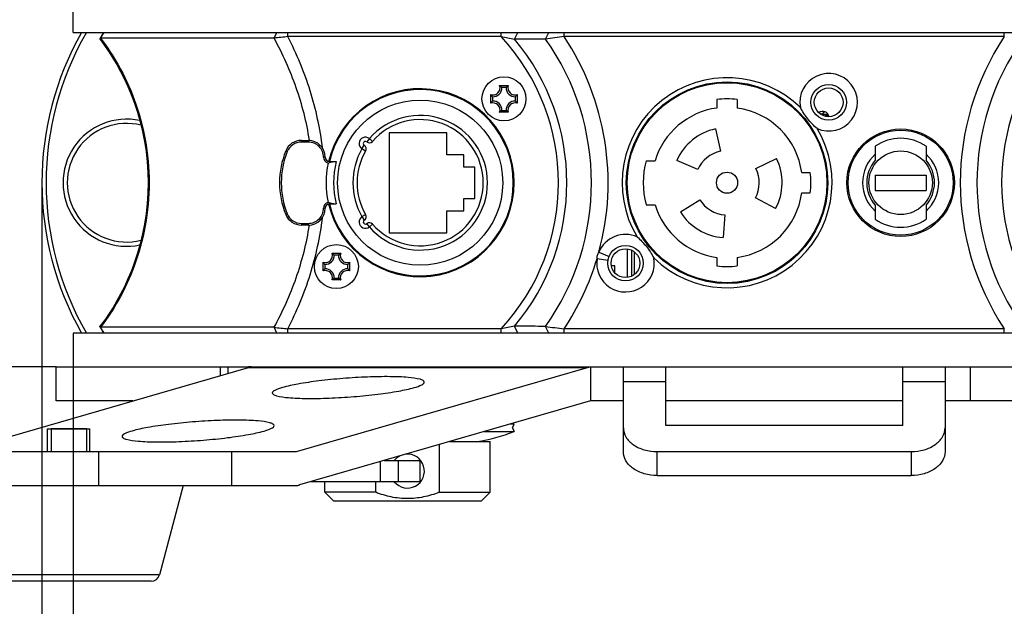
# Model space of a CAD drawing. Header units: millimetres. Extents: x 0 to 420, y 0 to 297.
# Tile 32 of 170: x 75 to 98, y 171 to 185. Entities that reach past the tile are written whole.
import ezdxf

# ---------------------------------------------------------------- set-up
doc = ezdxf.new("R2010")
doc.units = ezdxf.units.MM
doc.header["$LTSCALE"] = 23.1
doc.layers.get('0').update_dxf_attribs({"linetype": 'CONTINUOUS'})
for name, color, linetype in [('02___PRT_ALL_AXES', 7, 'CONTINUOUS'), ('AXES', 7, 'CONTINUOUS'), ('DIM_PILOTEES', 7, 'CONTINUOUS')]:
    doc.layers.add(name, color=color, linetype=linetype)
doc.styles.get("Standard").update_dxf_attribs({"font": 'txt', "width": 0.7})
doc.dimstyles.new('DIMSTYLE_1', dxfattribs={"dimtxt": 2.5, "dimasz": 3.5, "dimexe": 2, "dimexo": 0, "dimtad": 1, "dimdec": 0, "dimlfac": 5, "dimdsep": 46, "dimtxsty": 'Standard', "dimblk": '_FILLED', "dimblk1": '_FILLED', "dimblk2": '_FILLED', "dimcen": 0.09, "dimazin": 2, "dimtp": 0.5, "dimtm": 0.5, "dimtfac": 1, "dimtdec": 0, "dimtofl": 0, "dimtmove": 0, "dimatfit": 3, "dimldrblk": '_FILLED', "dimfxl": 0, "dimtolj": 1, "dimarcsym": 0})
doc.dimstyles.new('DIMSTYLE_2', dxfattribs={"dimtxt": 2.5, "dimasz": 3.5, "dimexe": 2, "dimexo": 0, "dimtad": 1, "dimdec": 1, "dimlfac": 5, "dimdsep": 46, "dimtxsty": 'Standard', "dimblk": '_FILLED', "dimblk1": '_FILLED', "dimblk2": '_FILLED', "dimcen": 0.09, "dimazin": 2, "dimtp": 0.5, "dimtm": 0.5, "dimtfac": 1, "dimtdec": 1, "dimtofl": 0, "dimtmove": 0, "dimatfit": 3, "dimldrblk": '_FILLED', "dimfxl": 0, "dimtolj": 1, "dimarcsym": 0})
doc.dimstyles.new('DIMSTYLE_3', dxfattribs={"dimtxt": 2.5, "dimasz": 3.5, "dimexe": 2, "dimexo": 0, "dimtad": 1, "dimlfac": 5, "dimdsep": 46, "dimtxsty": 'Standard', "dimblk": '_FILLED', "dimblk1": '_FILLED', "dimblk2": '_FILLED', "dimcen": 0.09, "dimazin": 2, "dimtp": 0.5, "dimtm": 0.5, "dimtfac": 1, "dimtofl": 0, "dimtmove": 0, "dimatfit": 3, "dimldrblk": '_FILLED', "dimfxl": 0, "dimtolj": 1, "dimarcsym": 0})

# ---------------------------------------------------------------- blocks, each defined once
blk = doc.blocks.new('_FILLED')
at = {"color": 0, "linetype": 'ByBlock'}
blk.add_solid([(0, 0), (-1, 0.1429), (-1, -0.1429)], dxfattribs=at)
blk = doc.blocks.new('*D1')
at = {"layer": 'DIM_PILOTEES', "color": 2, "linetype": 'Continuous'}
for p, q in [((83.928, 250.06), (41.829, 250.06)), ((43.829, 250.06), (43.829, 210.725)), ((43.829, 171.39), (43.829, 210.725)), ((73.803, 171.39), (41.829, 171.39))]:
    blk.add_line(p, q, dxfattribs=at)
at = {"layer": 'DIM_PILOTEES', "color": 2, "linetype": 'Continuous', "xscale": 3.5, "yscale": 3.5, "zscale": 3.5}
for p, rotation in [((43.829, 250.06), 90), ((43.829, 171.39), 270)]:
    blk.add_blockref('_FILLED', p, dxfattribs=dict(at, rotation=rotation))
at = {"layer": 'DIM_PILOTEES', "color": 2, "linetype": 'Continuous', "insert": (40.704, 210.725), "char_height": 2.5, "width": 8.30357, "attachment_point": 2, "rotation": 90, "line_spacing_factor": 0.9}
blk.add_mtext('{\\ftxt;\\W0.0001;\\H0.0001;\\~}{\\ftxt;\\W2.2142857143;\\H2.5; }{\\ftxt;\\W0.0001;\\H0.0001;\\~}', dxfattribs=at)
blk = doc.blocks.new('*D2')
at = {"layer": 'DIM_PILOTEES', "color": 2, "linetype": 'Continuous'}
for p, q in [((81.688, 250.06), (48.889, 250.06)), ((50.889, 250.06), (50.889, 213.255)), ((50.889, 176.45), (50.889, 213.255)), ((75.449, 176.45), (48.889, 176.45))]:
    blk.add_line(p, q, dxfattribs=at)
at = {"layer": 'DIM_PILOTEES', "color": 2, "linetype": 'Continuous', "xscale": 3.5, "yscale": 3.5, "zscale": 3.5}
for p, rotation in [((50.889, 250.06), 90), ((50.889, 176.45), 270)]:
    blk.add_blockref('_FILLED', p, dxfattribs=dict(at, rotation=rotation))
at = {"layer": 'DIM_PILOTEES', "color": 2, "linetype": 'Continuous', "insert": (47.764, 213.255), "char_height": 2.5, "width": 8.57143, "attachment_point": 2, "rotation": 90, "line_spacing_factor": 0.9}
blk.add_mtext('{\\ftxt;\\W0.0001;\\H0.0001;\\~}{\\ftxt;\\W2.2857142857;\\H2.5; }{\\ftxt;\\W0.0001;\\H0.0001;\\~}', dxfattribs=at)
blk = doc.blocks.new('*D6')
at = {"layer": 'DIM_PILOTEES', "color": 2, "linetype": 'Continuous'}
for p, q in [((75.113, 180.8), (75.113, 151.178)), ((110.185, 180.8), (110.185, 151.178)), ((75.113, 153.178), (92.649, 153.178)), ((110.185, 153.178), (92.649, 153.178))]:
    blk.add_line(p, q, dxfattribs=at)
at = {"layer": 'DIM_PILOTEES', "color": 2, "linetype": 'Continuous', "xscale": 3.5, "yscale": 3.5, "zscale": 3.5, "rotation": 180}
blk.add_blockref('_FILLED', (75.113, 153.178), dxfattribs=at)
at = {"layer": 'DIM_PILOTEES', "color": 2, "linetype": 'Continuous', "xscale": 3.5, "yscale": 3.5, "zscale": 3.5}
blk.add_blockref('_FILLED', (110.185, 153.178), dxfattribs=at)
at = {"layer": 'DIM_PILOTEES', "color": 2, "linetype": 'Continuous', "insert": (92.649, 156.303), "char_height": 2.5, "width": 12.85714, "attachment_point": 2, "line_spacing_factor": 0.9}
blk.add_mtext('{\\ftxt;\\W0.0001;\\H0.0001;\\~}{\\ftxt;\\W3.4285714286;\\H2.5; }{\\ftxt;\\W0.0001;\\H0.0001;\\~}', dxfattribs=at)
blk = doc.blocks.new('*D7')
at = {"layer": 'DIM_PILOTEES', "color": 2, "linetype": 'Continuous'}
for p, q in [((71.258, 173.65), (71.258, 142.774)), ((129.249, 173.65), (129.249, 142.774)), ((71.258, 144.774), (100.253, 144.774)), ((129.249, 144.774), (100.253, 144.774))]:
    blk.add_line(p, q, dxfattribs=at)
at = {"layer": 'DIM_PILOTEES', "color": 2, "linetype": 'Continuous', "xscale": 3.5, "yscale": 3.5, "zscale": 3.5, "rotation": 180}
blk.add_blockref('_FILLED', (71.258, 144.774), dxfattribs=at)
at = {"layer": 'DIM_PILOTEES', "color": 2, "linetype": 'Continuous', "xscale": 3.5, "yscale": 3.5, "zscale": 3.5}
blk.add_blockref('_FILLED', (129.249, 144.774), dxfattribs=at)
at = {"layer": 'DIM_PILOTEES', "color": 2, "linetype": 'Continuous', "insert": (100.253, 147.899), "char_height": 2.5, "width": 8.83929, "attachment_point": 2, "line_spacing_factor": 0.9}
blk.add_mtext('{\\ftxt;\\W0.0001;\\H0.0001;\\~}{\\ftxt;\\W2.3571428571;\\H2.5; }{\\ftxt;\\W0.0001;\\H0.0001;\\~}', dxfattribs=at)
blk = doc.blocks.new('*D8')
at = {"layer": 'DIM_PILOTEES', "color": 2, "linetype": 'Continuous'}
for p, q in [((75.849, 176.45), (75.849, 160.156)), ((109.449, 176.45), (109.449, 160.156)), ((75.849, 162.156), (92.649, 162.156)), ((109.449, 162.156), (92.649, 162.156))]:
    blk.add_line(p, q, dxfattribs=at)
at = {"layer": 'DIM_PILOTEES', "color": 2, "linetype": 'Continuous', "xscale": 3.5, "yscale": 3.5, "zscale": 3.5, "rotation": 180}
blk.add_blockref('_FILLED', (75.849, 162.156), dxfattribs=at)
at = {"layer": 'DIM_PILOTEES', "color": 2, "linetype": 'Continuous', "xscale": 3.5, "yscale": 3.5, "zscale": 3.5}
blk.add_blockref('_FILLED', (109.449, 162.156), dxfattribs=at)
at = {"layer": 'DIM_PILOTEES', "color": 2, "linetype": 'Continuous', "insert": (92.649, 165.281), "char_height": 2.5, "width": 8.03571, "attachment_point": 2, "line_spacing_factor": 0.9}
blk.add_mtext('{\\ftxt;\\W0.0001;\\H0.0001;\\~}{\\ftxt;\\W2.1428571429;\\H2.5; }{\\ftxt;\\W0.0001;\\H0.0001;\\~}', dxfattribs=at)

msp = doc.modelspace()

# ---------------------------------------------------------------- linework, layer by layer
at = {"color": 7, "linetype": 'Continuous'}
for p, q in [((76.497, 184.2149), (76.5878, 184.3504)), ((80.5993, 184.2149), (80.667, 184.3504)), ((80.9253, 184.2504), (80.9253, 184.3504)), ((85.961, 184.2504), (80.9253, 184.2504)), ((85.961, 184.2504), (85.961, 184.3504)), ((86.2798, 184.1871), (86.3552, 184.3504)), ((87.0113, 184.1933), (87.0915, 184.3504)), ((87.45, 184.2504), (87.45, 184.3504)), ((97.8487, 184.2504), (87.45, 184.2504)), ((97.8487, 184.2504), (97.8487, 184.3504)), ((80.5993, 184.2149), (76.497, 184.2149)), ((85.9272, 183.0938), (86.1316, 183.0938)), ((85.716, 182.6782), (85.716, 182.8826)), ((85.7581, 182.832), (85.7581, 182.7289)), ((86.0809, 183.0517), (85.9778, 183.0517)), ((86.3006, 182.7289), (86.3006, 182.832)), ((86.3428, 182.8826), (86.3428, 182.6782)), ((91.0594, 182.7658), (91.0594, 182.5642)), ((91.5394, 182.7658), (91.5394, 182.5642)), ((86.1316, 182.467), (85.9272, 182.467)), ((85.9778, 182.5092), (86.0809, 182.5092)), ((93.5618, 182.4257), (93.5977, 182.481)), ((84.6794, 181.9804), (83.3194, 181.9804)), ((83.3194, 181.9804), (83.3194, 179.6204)), ((84.6794, 181.4604), (84.6794, 181.9804)), ((91.0291, 182.072), (91.1413, 181.5438)), ((94.8994, 181.9674), (94.8994, 181.9352)), ((95.8994, 181.9352), (95.8994, 181.9674)), ((81.2442, 181.8004), (81.4075, 181.8004)), ((81.2442, 181.8004), (81.2442, 181.7604)), ((81.4075, 181.7604), (81.2442, 181.7604)), ((81.4075, 181.7604), (81.4075, 181.8004)), ((81.4337, 181.799), (81.433, 181.8042)), ((81.4345, 181.7991), (81.4337, 181.8043)), ((82.6751, 181.6001), (82.7294, 181.684)), ((82.8495, 181.8437), (82.7875, 181.7652)), ((82.8495, 181.8437), (82.925, 181.7781)), ((94.7994, 181.6621), (94.7994, 181.3296)), ((95.9994, 181.6621), (95.9994, 181.3296)), ((80.8734, 181.5504), (80.9105, 181.5354)), ((82.7615, 181.5498), (82.6751, 181.6001)), ((85.0794, 181.4604), (84.6794, 181.4604)), ((85.0794, 181.1704), (85.0794, 181.4604)), ((94.3994, 181.5831), (94.3994, 181.5336)), ((81.8075, 181.4004), (81.7675, 181.4004)), ((81.9075, 181.3004), (82.0675, 181.3004)), ((81.9075, 181.3004), (81.9075, 181.2745)), ((89.3889, 181.3204), (89.597, 181.3204)), ((90.6051, 181.1096), (90.1118, 181.3292)), ((91.9824, 181.1336), (92.4678, 181.3703)), ((85.3394, 181.1704), (85.0794, 181.1704)), ((85.3394, 180.4304), (85.3394, 181.1704)), ((93.0631, 181.0404), (93.2648, 181.0404)), ((94.7994, 180.9804), (95.9994, 180.9804)), ((94.7994, 180.9804), (94.7994, 180.6204)), ((95.9994, 180.9804), (95.9994, 180.6204)), ((96.6494, 181.0222), (96.6494, 180.5786)), ((93.0631, 180.5604), (93.2648, 180.5604)), ((94.7994, 180.6204), (95.9994, 180.6204)), ((81.9075, 180.3264), (81.9075, 180.3004)), ((81.9075, 180.3004), (82.0675, 180.3004)), ((85.0794, 180.4304), (85.3394, 180.4304)), ((85.0794, 180.1404), (85.0794, 180.4304)), ((89.3889, 180.2804), (89.597, 180.2804)), ((90.1969, 180.1115), (90.6548, 180.3977)), ((92.4472, 180.1901), (91.9704, 180.4436)), ((94.7994, 180.2713), (94.7994, 179.9388)), ((95.9994, 180.2713), (95.9994, 179.9388)), ((80.8734, 180.0504), (80.9105, 180.0654)), ((81.8075, 180.2004), (81.7675, 180.2004)), ((82.6751, 180.0008), (82.7615, 180.0511)), ((84.6794, 180.1404), (85.0794, 180.1404)), ((84.6794, 179.6204), (84.6794, 180.1404)), ((91.2463, 180.0423), (91.2087, 179.5036)), ((94.3994, 180.0672), (94.3994, 180.0178)), ((81.2442, 179.8404), (81.4075, 179.8404)), ((81.2442, 179.8404), (81.2442, 179.8004)), ((81.4075, 179.8004), (81.2442, 179.8004)), ((81.4075, 179.8004), (81.4075, 179.8404)), ((81.4329, 179.7963), (81.4338, 179.8019)), ((81.4336, 179.7962), (81.4345, 179.8018)), ((82.6751, 180.0008), (82.7294, 179.9168)), ((82.8495, 179.7571), (82.7875, 179.8356)), ((82.925, 179.8228), (82.8495, 179.7571)), ((83.3194, 179.6204), (84.6794, 179.6204)), ((94.8994, 179.6657), (94.8994, 179.6334)), ((95.8994, 179.6334), (95.8994, 179.6657)), ((81.9672, 179.1338), (82.1716, 179.1338)), ((88.2709, 179.16), (88.5112, 179.0608)), ((88.9494, 178.5645), (88.9494, 179.2364)), ((89.0494, 178.5961), (89.0494, 179.2047)), ((89.1094, 178.6333), (89.1094, 179.1675)), ((81.756, 178.7182), (81.756, 178.9226)), ((81.7981, 178.872), (81.7981, 178.7689)), ((82.1209, 179.0917), (82.0178, 179.0917)), ((82.3406, 178.7689), (82.3406, 178.872)), ((82.3828, 178.9226), (82.3828, 178.7182)), ((88.2286, 179.012), (88.4851, 178.9694)), ((91.0594, 179.0367), (91.0594, 178.835)), ((91.5394, 179.0367), (91.5394, 178.835)), ((82.1716, 178.507), (81.9672, 178.507)), ((82.0178, 178.5492), (82.1209, 178.5492)), ((109.4494, 177.2504), (75.8494, 177.2504)), ((75.8494, 177.2504), (75.8494, 176.4504)), ((80.5993, 177.386), (76.497, 177.386)), ((76.5878, 177.2504), (76.497, 177.386)), ((80.667, 177.2504), (80.5993, 177.386)), ((85.961, 177.3504), (80.9253, 177.3504)), ((80.9253, 177.2504), (80.9253, 177.3504)), ((85.961, 177.2504), (85.961, 177.3504)), ((86.3552, 177.2504), (86.2798, 177.4138)), ((87.0915, 177.2504), (87.0113, 177.4076)), ((97.8487, 177.3504), (87.45, 177.3504)), ((87.45, 177.2504), (87.45, 177.3504)), ((97.8487, 177.2504), (97.8487, 177.3504)), ((73.1141, 174.4504), (79.9926, 176.4401)), ((75.4494, 176.4504), (109.8067, 176.4504)), ((75.4494, 175.6504), (75.4494, 176.4504)), ((79.3358, 176.2501), (79.3358, 176.4504)), ((79.5158, 176.3022), (79.5158, 176.4504)), ((79.9926, 176.4401), (88.0056, 176.4401)), ((81.127, 174.4504), (88.0056, 176.4401)), ((88.0699, 176.4504), (88.0699, 175.6504)), ((88.8494, 174.4504), (88.8494, 176.4504)), ((89.8494, 175.0656), (89.8494, 176.4504)), ((95.4494, 175.0656), (95.4494, 176.4504)), ((96.4494, 176.4504), (96.4494, 174.4504)), ((97.0449, 176.4504), (97.0449, 175.6504)), ((89.8494, 176.099), (88.8494, 176.099)), ((96.4494, 176.099), (95.4494, 176.099)), ((77.2626, 175.6504), (75.4494, 175.6504)), ((88.0699, 175.6504), (81.1985, 173.6628)), ((88.8494, 175.6504), (88.0699, 175.6504)), ((95.4494, 175.6504), (89.8494, 175.6504)), ((109.8211, 175.6504), (96.4494, 175.6504)), ((75.2494, 174.4504), (75.2494, 174.9904)), ((76.1694, 174.9904), (75.3294, 174.9904)), ((76.2494, 174.4504), (76.2494, 174.9904)), ((85.5579, 174.9238), (86.2674, 174.9238)), ((86.2674, 175.0971), (86.1569, 175.0971)), ((86.2339, 175.0104), (86.2674, 175.0971)), ((86.2339, 175.0104), (86.2674, 174.9238)), ((95.4494, 175.0656), (89.8494, 175.0656)), ((84.7512, 174.6904), (85.6994, 174.6904)), ((85.6994, 173.4904), (85.6994, 174.6904)), ((71.2576, 174.4504), (81.127, 174.4504)), ((76.4515, 174.4504), (76.4515, 173.6504)), ((79.5921, 174.4504), (79.5921, 173.6504)), ((84.4994, 174.6176), (84.4994, 173.4904)), ((89.6494, 174.4504), (95.6494, 174.4504)), ((89.6494, 173.8847), (89.6494, 174.4504)), ((95.6494, 174.4504), (95.6494, 173.8847)), ((83.1955, 174.2404), (84.0494, 174.2404)), ((83.5338, 173.7404), (83.5338, 174.2404)), ((84.0494, 173.7404), (84.0494, 174.2404)), ((83.1049, 174.2142), (83.1049, 173.7404)), ((89.6494, 173.8847), (95.6494, 173.8847)), ((71.2576, 173.6504), (81.1127, 173.6504)), ((78.4494, 173.6504), (77.8888, 171.5391)), ((81.1878, 173.6602), (81.1985, 173.6628)), ((84.0494, 173.7404), (81.467, 173.7404)), ((81.7994, 173.4904), (81.7994, 173.7404)), ((82.9994, 173.4904), (82.9994, 173.7404)), ((82.9994, 173.4904), (81.7994, 173.4904)), ((81.9994, 173.2904), (81.7994, 173.4904)), ((81.9994, 173.2904), (85.4994, 173.2904)), ((84.4994, 173.4904), (85.6994, 173.4904)), ((85.4994, 173.2904), (85.6994, 173.4904)), ((77.8888, 171.5391), (73.6099, 171.5391)), ((77.6955, 171.3904), (73.8032, 171.3904))]:
    msp.add_line(p, q, dxfattribs=at)
at = {"color": 3, "linetype": 'Continuous'}
for p, q in [((93.5142, 182.4161), (93.6868, 182.4161)), ((93.6214, 182.3761), (93.5993, 182.3761)), ((93.6214, 182.3761), (93.6614, 182.4161)), ((93.6214, 182.37), (93.6214, 182.3761)), ((93.6614, 182.4161), (93.6614, 182.3629))]:
    msp.add_line(p, q, dxfattribs=at)
at = {"color": 2, "linetype": 'Continuous'}
for p, q in [((75.3294, 174.9904), (75.3294, 174.4504)), ((76.1694, 174.9904), (76.1694, 174.4504))]:
    msp.add_line(p, q, dxfattribs=at)
at = {"color": 7, "linetype": 'Continuous'}
for points in [[(76.5641, 184.3504), (76.5569, 184.3358), (76.5378, 184.2984), (76.52, 184.2653), (76.5031, 184.2349), (76.4866, 184.2062)], [(76.4853, 184.1889), (76.5221, 184.141), (76.6115, 184.0194), (76.702, 183.8876), (76.7929, 183.7456), (76.8835, 183.5934), (76.9728, 183.4309), (77.0601, 183.2581), (77.1446, 183.075), (77.2254, 182.8812), (77.3015, 182.6775), (77.3718, 182.464), (77.4351, 182.2422), (77.4903, 182.0132), (77.5367, 181.7783), (77.5735, 181.5384), (77.6002, 181.2949), (77.6164, 181.0489), (77.6219, 180.8017), (77.6165, 180.5545), (77.6004, 180.3085), (77.5738, 180.065), (77.5371, 179.8251), (77.4908, 179.5901), (77.4357, 179.3611), (77.3725, 179.1392), (77.3023, 178.9256), (77.2262, 178.7217), (77.1454, 178.5278), (77.0609, 178.3444), (76.9735, 178.1713), (76.8841, 178.0086), (76.7935, 177.8561), (76.7025, 177.714), (76.6121, 177.5823), (76.5229, 177.4608), (76.4853, 177.4119)], [(77.4554, 182.1579), (77.4908, 182.0108), (77.5371, 181.7758), (77.5738, 181.5359), (77.6004, 181.2924), (77.6165, 181.0464), (77.6219, 180.7992), (77.6164, 180.5519), (77.6002, 180.306), (77.5735, 180.0624), (77.5367, 179.8226), (77.4903, 179.5876), (77.4554, 179.4429)], [(76.4877, 177.3928), (76.5043, 177.364), (76.5212, 177.3335), (76.5389, 177.3003), (76.558, 177.2628), (76.5641, 177.2504)]]:
    msp.add_lwpolyline(points, dxfattribs=at)
at = {"color": 3, "linetype": 'Continuous'}
for points in [[(93.6214, 182.3761), (93.6281, 182.3829), (93.6344, 182.3892)], [(93.6573, 182.412), (93.6609, 182.4157), (93.6614, 182.4161)]]:
    msp.add_lwpolyline(points, dxfattribs=at)
at = {"color": 7, "linetype": 'Continuous'}
for centre, radius in [((86.0294, 182.7804), 0.52), ((91.2994, 180.8004), 2.38), ((91.2994, 180.8004), 2.36), ((93.6994, 182.7004), 0.42), ((93.6994, 182.7004), 0.34), ((84.0494, 180.8004), 1.95), ((95.3994, 180.8004), 1.24), ((95.3994, 180.8004), 0.75), ((91.2994, 180.8004), 0.25), ((82.0694, 178.8204), 0.52), ((88.8994, 178.9004), 0.42), ((88.8994, 178.9004), 0.34)]:
    msp.add_circle(centre, radius, dxfattribs=at)
for centre, radius, start, end in [((82.3133, 180.8004), 7.2, 150.45839, 209.54161), ((82.3133, 180.8004), 7.1, 150, 210), ((87.5748, 121.7796), 62.8238, 96.075732, 96.374865), ((82.2494, 180.8004), 5.0674, 317.09253, 42.90747), ((94.2277, 225.0139), 41.5932, 258.53605, 258.98378), ((92.3782, 144.7039), 39.8524, 97.10343, 97.73949), ((82.2494, 180.8004), 6.2409, 344.76115, 33.55936), ((103.0494, 180.8004), 6.2409, 146.44064, 213.55936), ((72.5959, 181.1952), 4.9333, 37.58766, 37.74184), ((82.2494, 180.8004), 5.2644, 319.96091, 40.03909), ((82.2494, 180.8004), 5.847, 324.53045, 35.46955), ((103.0494, 180.8004), 5.847, 144.53045, 215.46955), ((103.0494, 180.8004), 5.2644, 139.96091, 220.03909), ((93.6994, 182.7004), 0.68, 246.18312, 190.55185), ((85.7694, 183.0404), 0.1666, 251.30248, 18.69752), ((85.6794, 182.7486), 0.4249, 52.63305, 54.33922), ((86.3793, 182.7486), 0.4249, 125.66078, 127.36695), ((86.2894, 183.0404), 0.1666, 161.30248, 288.69752), ((91.2994, 180.8004), 2.48, 45.71842, 211.01655), ((84.0494, 180.8004), 2.22, 193.08158, 166.91842), ((84.0494, 180.8004), 2.2, 193.14061, 166.85936), ((86.0612, 183.1303), 0.4249, 215.66078, 217.367), ((85.7694, 183.0404), 0.2088, 266.91266, 3.08734), ((86.2894, 183.0404), 0.2088, 176.91266, 273.08734), ((85.9975, 183.1303), 0.4249, 322.633, 324.33922), ((86.0612, 182.4305), 0.4249, 142.633, 144.33922), ((85.7694, 182.5204), 0.1666, 341.30248, 108.69752), ((85.7694, 182.5204), 0.2088, 356.91266, 93.08734), ((86.2894, 182.5204), 0.2088, 86.91266, 183.08734), ((86.2894, 182.5204), 0.1666, 71.30248, 198.69752), ((85.9975, 182.4305), 0.4249, 35.66078, 37.367), ((91.2994, 180.8004), 1.98, 83.03794, 96.96206), ((84.0494, 180.8004), 1.59, 221.00727, 138.99273), ((85.6794, 182.8123), 0.4249, 305.66078, 307.36695), ((86.3793, 182.8123), 0.4249, 232.63305, 234.33922), ((91.2994, 180.8004), 1.78, 97.74887, 163.01419), ((91.2994, 180.8004), 1.78, 7.74887, 82.25113), ((93.5604, 182.3361), 0.15, 9.57024, 128.62575), ((93.5752, 182.2262), 0.2, 93.8699, 107.87457), ((77.1133, 180.8004), 1.5, 77.87592, 282.12239), ((77.1133, 180.8004), 1.4, 75.85846, 284.14216), ((84.0494, 180.8004), 1.49, 221.00737, 138.99264), ((91.2994, 180.8004), 2.48, 225.71842, 31.01655), ((91.2994, 180.8004), 1.3, 102, 156), ((81.2442, 181.4004), 0.4, 90, 157.97569), ((81.2442, 181.4004), 0.36, 89.9997, 157.97591), ((81.4075, 181.4004), 0.4, 0, 90), ((81.4075, 181.4004), 0.36, 0, 90.00022), ((82.7565, 181.726), 0.15, 51.69637, 237.10363), ((82.7565, 181.726), 0.05, 51.6918, 237.10208), ((82.6751, 181.6001), 0.1, 329.8059, 57.10441), ((82.8495, 181.8437), 0.1, 231.69865, 318.99415), ((95.3994, 180.8004), 1.05, 55.15009, 124.8499), ((82.7275, 180.8004), 2, 157.97569, 202.02431), ((82.7275, 180.8004), 1.96, 157.97573, 202.02427), ((84.0494, 180.8004), 1.59, 149.80727, 210.19273), ((84.0494, 180.8004), 1.49, 149.80736, 210.19264), ((91.2994, 180.8004), 0.76, 102, 156), ((95.3994, 180.8004), 0.9, 131.81031, 228.18968), ((95.3994, 180.8004), 0.9, 311.81031, 48.18968), ((81.9075, 181.4004), 0.14, 180, 256.29884), ((81.9075, 181.4004), 0.1, 180, 270), ((84.0494, 180.8004), 2.224, 167.95808, 192.04192), ((81.8338, 181.4571), 0.1969, 281.88989, 291.99089), ((84.0494, 180.8004), 2.044, 165.84061, 194.15939), ((91.2994, 180.8004), 1.98, 164.77405, 195.22595), ((91.2994, 180.8004), 1.3, 332, 26), ((95.3994, 180.8004), 0.8, 138.59038, 221.40962), ((95.3994, 180.8004), 0.8, 318.59038, 41.40962), ((91.2994, 180.8004), 0.76, 332, 26), ((91.2994, 180.8004), 1.98, 353.03794, 6.96206), ((91.2994, 180.8004), 1.78, 277.74887, 352.25113), ((81.9075, 180.2004), 0.14, 103.70116, 180), ((81.9075, 180.2004), 0.1, 90, 180), ((81.8338, 180.1438), 0.1969, 68.00909, 78.11008), ((91.2994, 180.8004), 1.78, 196.98581, 262.25113), ((91.2994, 180.8004), 0.76, 212, 266), ((81.2442, 180.2004), 0.4, 202.02431, 270), ((81.2442, 180.2004), 0.36, 202.02409, 270.0003), ((81.4075, 180.2004), 0.4, 270, 360), ((81.4075, 180.2004), 0.36, 269.99978, 360), ((82.6751, 180.0008), 0.1, 302.89865, 30.1941), ((91.2994, 180.8004), 1.3, 212, 266), ((82.7565, 179.8749), 0.15, 122.89637, 308.30363), ((82.7565, 179.8749), 0.05, 122.8918, 308.30208), ((82.8495, 179.7571), 0.1, 41.00575, 128.30441), ((95.3994, 180.8004), 1.05, 235.15009, 304.8499), ((88.8994, 178.9004), 0.68, 66.18312, 157.55629), ((81.8094, 179.0804), 0.1666, 251.30248, 18.69752), ((81.7194, 178.7886), 0.4249, 52.63305, 54.33922), ((82.4193, 178.7886), 0.4249, 125.66078, 127.36695), ((82.3294, 179.0804), 0.1666, 161.30248, 288.69752), ((82.1012, 179.1703), 0.4249, 215.66078, 217.367), ((81.8094, 179.0804), 0.2088, 266.91266, 3.08734), ((82.3294, 179.0804), 0.2088, 176.91266, 273.08734), ((82.0375, 179.1703), 0.4249, 322.633, 324.33922), ((82.2494, 180.8004), 6.2409, 326.44064, 343.34806), ((88.8994, 178.9004), 0.68, 170.55292, 10.55185), ((82.1012, 178.4705), 0.4249, 142.633, 144.33922), ((81.8094, 178.5604), 0.1666, 341.30248, 108.69752), ((81.8094, 178.5604), 0.2088, 356.91266, 93.08734), ((82.3294, 178.5604), 0.2088, 86.91266, 183.08734), ((82.3294, 178.5604), 0.1666, 71.30248, 198.69752), ((82.0375, 178.4705), 0.4249, 35.66078, 37.367), ((91.2994, 180.8004), 1.98, 263.03794, 276.96206), ((81.7194, 178.8523), 0.4249, 305.66078, 307.36695), ((82.4193, 178.8523), 0.4249, 232.63305, 234.33922), ((72.6062, 180.3979), 4.9204, 322.25624, 322.41083), ((87.5748, 239.8215), 62.8239, 263.625139, 263.924271), ((94.2282, 136.5846), 41.5956, 101.01623, 101.46394), ((92.3782, 216.8968), 39.8523, 262.26051, 262.89657), ((79.9821, 149.7002), 26.7502, 89.83958, 89.98193), ((84.7494, 178.8483), 4.2079, 278.83877, 291.14705), ((84.7494, 171.1726), 4.2079, 68.85295, 69.55744), ((83.7494, 173.9904), 0.4, 218.77628, 96.41796), ((83.7494, 173.9904), 0.4, 115.44929, 141.22372), ((77.6955, 171.5904), 0.2, 270, 345.13172)]:
    msp.add_arc(centre, radius, start, end, dxfattribs=at)
for points, knots in [([(81.7419, 181.6208), (81.6879, 182.0783), (81.4894, 182.9845), (81.1341, 183.8397), (80.9253, 184.2504)], [0, 0, 0, 0, 0.4999251, 1, 1, 1, 1]), ([(76.4846, 184.2028), (76.4833, 184.2006), (76.4815, 184.1956), (76.4838, 184.1908), (76.4853, 184.189)], [0, 0, 0, 0, 0.5165504, 1, 1, 1, 1]), ([(76.497, 184.2149), (76.4956, 184.2139), (76.4909, 184.2105), (76.4867, 184.2063), (76.4846, 184.2028)], [0, 0, 0, 0, 0.2951441, 1, 1, 1, 1]), ([(76.5051, 184.2044), (76.6567, 184.0075), (76.9585, 183.5484), (77.3277, 182.7506), (77.5857, 181.8123), (77.6779, 180.8004), (77.5857, 179.7885), (77.3277, 178.8502), (76.9585, 178.0524), (76.6567, 177.5934), (76.5051, 177.3965)], [0, 0, 0, 0, 0.1021128, 0.2248926, 0.3598286, 0.4999999, 0.6401712, 0.7751073, 0.8978871, 1, 1, 1, 1]), ([(81.4337, 181.8043), (81.368, 182.2259), (81.1546, 183.0579), (80.8025, 183.8396), (80.5993, 184.2149)], [0, 0, 0, 0, 0.4999326, 1, 1, 1, 1]), ([(87.0113, 184.1933), (86.9527, 184.1928), (86.7089, 184.1909), (86.465, 184.1888), (86.2798, 184.1871)], [0, 0, 0, 0, 0.2403588, 1, 1, 1, 1]), ([(85.9778, 183.0517), (85.9747, 183.0546), (85.9617, 183.0667), (85.9481, 183.0781), (85.9373, 183.0863)], [0, 0, 0, 0, 0.2395688, 1, 1, 1, 1]), ([(86.0809, 183.0517), (86.084, 183.0546), (86.097, 183.0667), (86.1107, 183.0781), (86.1214, 183.0863)], [0, 0, 0, 0, 0.2395688, 1, 1, 1, 1]), ([(85.7581, 182.832), (85.7552, 182.8351), (85.7431, 182.8481), (85.7317, 182.8617), (85.7235, 182.8725)], [0, 0, 0, 0, 0.2395689, 1, 1, 1, 1]), ([(86.3006, 182.832), (86.3035, 182.8351), (86.3156, 182.8481), (86.327, 182.8617), (86.3352, 182.8725)], [0, 0, 0, 0, 0.2395689, 1, 1, 1, 1]), ([(85.7581, 182.7289), (85.7552, 182.7258), (85.7431, 182.7128), (85.7317, 182.6991), (85.7235, 182.6884)], [0, 0, 0, 0, 0.2395689, 1, 1, 1, 1]), ([(86.3006, 182.7289), (86.3035, 182.7258), (86.3156, 182.7128), (86.327, 182.6991), (86.3352, 182.6884)], [0, 0, 0, 0, 0.2395689, 1, 1, 1, 1]), ([(85.9778, 182.5092), (85.9747, 182.5063), (85.9617, 182.4942), (85.9481, 182.4828), (85.9373, 182.4746)], [0, 0, 0, 0, 0.2395688, 1, 1, 1, 1]), ([(86.0809, 182.5092), (86.084, 182.5063), (86.097, 182.4942), (86.1107, 182.4828), (86.1214, 182.4746)], [0, 0, 0, 0, 0.2395688, 1, 1, 1, 1]), ([(93.4247, 182.0784), (93.3451, 182.1486), (93.197, 182.3027), (93.081, 182.4822), (93.0309, 182.5759)], [0, 0, 0, 0, 0.5000001, 1, 1, 1, 1]), ([(81.9075, 181.2745), (81.9229, 181.2808), (81.9524, 181.2919), (81.9836, 181.3004), (81.9986, 181.3004)], [0, 0, 0, 0, 0.5264472, 1, 1, 1, 1]), ([(81.9986, 180.3004), (81.9836, 180.3004), (81.9524, 180.309), (81.9229, 180.3201), (81.9075, 180.3264)], [0, 0, 0, 0, 0.4732822, 1, 1, 1, 1]), ([(80.9253, 177.3504), (81.1342, 177.7612), (81.4895, 178.6165), (81.688, 179.5229), (81.7419, 179.9805)], [0, 0, 0, 0, 0.500069, 1, 1, 1, 1]), ([(80.5993, 177.386), (80.8024, 177.7612), (81.1545, 178.5427), (81.368, 179.3747), (81.4336, 179.7962)], [0, 0, 0, 0, 0.5000593, 1, 1, 1, 1]), ([(89.174, 179.5225), (89.2536, 179.4523), (89.4017, 179.2981), (89.5178, 179.1187), (89.5679, 179.025)], [0, 0, 0, 0, 0.5000001, 1, 1, 1, 1]), ([(82.0178, 179.0917), (82.0147, 179.0946), (82.0017, 179.1067), (81.9881, 179.1181), (81.9773, 179.1263)], [0, 0, 0, 0, 0.2395688, 1, 1, 1, 1]), ([(82.1209, 179.0917), (82.124, 179.0946), (82.137, 179.1067), (82.1507, 179.1181), (82.1614, 179.1263)], [0, 0, 0, 0, 0.2395688, 1, 1, 1, 1]), ([(88.2286, 179.012), (88.2271, 179.0377), (88.232, 179.0907), (88.2557, 179.1384), (88.2709, 179.16)], [0, 0, 0, 0, 0.4929883, 1, 1, 1, 1]), ([(81.7981, 178.872), (81.7952, 178.8751), (81.7831, 178.8881), (81.7717, 178.9017), (81.7635, 178.9125)], [0, 0, 0, 0, 0.2395689, 1, 1, 1, 1]), ([(82.3406, 178.872), (82.3435, 178.8751), (82.3556, 178.8881), (82.367, 178.9017), (82.3752, 178.9125)], [0, 0, 0, 0, 0.2395689, 1, 1, 1, 1]), ([(81.7981, 178.7689), (81.7952, 178.7658), (81.7831, 178.7528), (81.7717, 178.7391), (81.7635, 178.7284)], [0, 0, 0, 0, 0.2395689, 1, 1, 1, 1]), ([(82.3406, 178.7689), (82.3435, 178.7658), (82.3556, 178.7528), (82.367, 178.7391), (82.3752, 178.7284)], [0, 0, 0, 0, 0.2395689, 1, 1, 1, 1]), ([(82.0178, 178.5492), (82.0147, 178.5463), (82.0017, 178.5342), (81.9881, 178.5228), (81.9773, 178.5146)], [0, 0, 0, 0, 0.2395688, 1, 1, 1, 1]), ([(82.1209, 178.5492), (82.124, 178.5463), (82.137, 178.5342), (82.1507, 178.5228), (82.1614, 178.5146)], [0, 0, 0, 0, 0.2395688, 1, 1, 1, 1]), ([(76.4846, 177.3981), (76.4833, 177.4003), (76.4815, 177.4053), (76.4838, 177.4101), (76.4853, 177.4119)], [0, 0, 0, 0, 0.5165913, 1, 1, 1, 1]), ([(76.497, 177.386), (76.4956, 177.387), (76.4909, 177.3904), (76.4867, 177.3946), (76.4846, 177.3981)], [0, 0, 0, 0, 0.2951226, 1, 1, 1, 1]), ([(87.0113, 177.4076), (86.9527, 177.408), (86.7089, 177.41), (86.465, 177.4121), (86.2798, 177.4138)], [0, 0, 0, 0, 0.2403583, 1, 1, 1, 1]), ([(84.1475, 176.0935), (84.1465, 176.108), (84.111, 176.1398), (83.9847, 176.1782), (83.7184, 176.2119), (83.305, 176.2252), (82.7889, 176.2158), (82.2277, 176.1818), (81.679, 176.1273), (81.2013, 176.0578), (80.9143, 175.9987), (80.7934, 175.9638)], [0, 0, 0, 0, 0.0127815, 0.0361402, 0.1193183, 0.2456762, 0.4026469, 0.5740094, 0.7419328, 0.8889438, 1, 1, 1, 1]), ([(83.9111, 175.9638), (83.9721, 175.9814), (84.0486, 176.0039), (84.1495, 176.0651), (84.1475, 176.0935)], [0, 0, 0, 0, 0.6905607, 1, 1, 1, 1]), ([(80.7934, 175.9638), (80.7323, 175.9461), (80.6558, 175.9236), (80.5549, 175.8624), (80.5569, 175.834)], [0, 0, 0, 0, 0.6905607, 1, 1, 1, 1]), ([(80.5569, 175.834), (80.5579, 175.8195), (80.5934, 175.7877), (80.7197, 175.7493), (80.986, 175.7156), (81.3994, 175.7023), (81.9155, 175.7117), (82.4768, 175.7457), (83.0254, 175.8002), (83.5031, 175.8697), (83.7902, 175.9288), (83.9111, 175.9638)], [0, 0, 0, 0, 0.0127815, 0.0361402, 0.1193183, 0.2456762, 0.4026469, 0.5740094, 0.7419328, 0.8889438, 1, 1, 1, 1]), ([(80.5984, 175.0669), (80.5974, 175.0813), (80.5619, 175.1132), (80.4355, 175.1516), (80.1692, 175.1853), (79.7558, 175.1986), (79.2398, 175.1891), (78.6785, 175.1551), (78.1299, 175.1007), (77.6522, 175.0312), (77.3651, 174.9721), (77.2442, 174.9371)], [0, 0, 0, 0, 0.0127815, 0.0361402, 0.1193183, 0.2456762, 0.4026469, 0.5740094, 0.7419328, 0.8889438, 1, 1, 1, 1]), ([(77.2442, 174.9371), (77.1832, 174.9195), (77.1067, 174.8969), (77.0058, 174.8358), (77.0078, 174.8074)], [0, 0, 0, 0, 0.6905607, 1, 1, 1, 1]), ([(77.0078, 174.8074), (77.0088, 174.7929), (77.0443, 174.761), (77.1706, 174.7226), (77.4369, 174.689), (77.8503, 174.6756), (78.3664, 174.6851), (78.9276, 174.7191), (79.4763, 174.7736), (79.954, 174.843), (80.241, 174.9021), (80.3619, 174.9371)], [0, 0, 0, 0, 0.0127815, 0.0361402, 0.1193183, 0.2456762, 0.4026469, 0.5740094, 0.7419328, 0.8889438, 1, 1, 1, 1]), ([(80.3619, 174.9371), (80.4229, 174.9548), (80.4995, 174.9773), (80.6004, 175.0385), (80.5984, 175.0669)], [0, 0, 0, 0, 0.6905607, 1, 1, 1, 1]), ([(88.8494, 175.0161), (88.8494, 174.9412), (88.898, 174.7801), (89.0845, 174.5958), (89.3463, 174.4774), (89.5463, 174.4504), (89.6494, 174.4504)], [0, 0, 0, 0, 0.209488, 0.4446632, 0.7120023, 1, 1, 1, 1]), ([(95.6494, 174.4504), (95.7524, 174.4504), (95.9524, 174.4774), (96.2142, 174.5958), (96.4007, 174.7801), (96.4494, 174.9412), (96.4494, 175.0161)], [0, 0, 0, 0, 0.2879977, 0.5553368, 0.790512, 1, 1, 1, 1]), ([(89.6494, 173.8847), (89.5463, 173.8847), (89.3463, 173.9117), (89.0845, 174.0301), (88.898, 174.2144), (88.8494, 174.3755), (88.8494, 174.4504)], [0, 0, 0, 0, 0.2879977, 0.5553368, 0.790512, 1, 1, 1, 1]), ([(96.4494, 174.4504), (96.4494, 174.3755), (96.4007, 174.2144), (96.2142, 174.0301), (95.9524, 173.9117), (95.7524, 173.8847), (95.6494, 173.8847)], [0, 0, 0, 0, 0.209488, 0.4446632, 0.7120023, 1, 1, 1, 1]), ([(83.7494, 173.3404), (83.6214, 173.3404), (83.3647, 173.3686), (83.1189, 173.4445), (82.9994, 173.4904)], [0, 0, 0, 0, 0.4998621, 1, 1, 1, 1]), ([(84.4994, 173.4904), (84.3798, 173.4445), (84.134, 173.3686), (83.8774, 173.3404), (83.7494, 173.3404)], [0, 0, 0, 0, 0.5001379, 1, 1, 1, 1])]:
    msp.add_open_spline(points, degree=3, knots=knots, dxfattribs=at)
for points in [[(80.057, 176.4503), (80.0353, 176.4497), (80.0135, 176.4462), (79.9926, 176.4401)], [(88.0056, 176.4401), (88.0264, 176.4462), (88.0482, 176.4497), (88.0699, 176.4503)], [(81.1127, 173.6504), (81.127, 173.6504), (81.1416, 173.6484), (81.1558, 173.6504)], [(81.1558, 173.6504), (81.1669, 173.652), (81.177, 173.6577), (81.1878, 173.6602)]]:
    msp.add_open_spline(points, degree=3, dxfattribs=at)
at = {"layer": '02___PRT_ALL_AXES', "color": 7, "linetype": 'Continuous'}
for p, q in [((75.8494, 184.3504), (75.8494, 184.9504)), ((75.8494, 184.3504), (109.4494, 184.3504)), ((88.6494, 178.8344), (88.5666, 178.8344))]:
    msp.add_line(p, q, dxfattribs=at)
at = {"layer": '02___PRT_ALL_AXES', "color": 2, "linetype": 'Continuous'}
msp.add_line((88.6494, 178.6709), (88.6494, 178.8344), dxfattribs=at)
at = {"layer": '02___PRT_ALL_AXES', "color": 7, "linetype": 'Continuous'}
msp.add_circle((95.3994, 180.8004), 1.27, dxfattribs=at)
at = {"layer": 'AXES', "color": 7, "linetype": 'Continuous'}
msp.add_line((75.2494, 174.9904), (76.2494, 174.9904), dxfattribs=at)

# ---------------------------------------------------------------- dimensions: what is measured, and where the dimension line sits
at = {"layer": 'DIM_PILOTEES', "color": 2, "linetype": 'Continuous'}
for base, p1, p2, angle, text, picture, middle in [((43.8293, 171.3904), (83.9276, 250.0604), (73.8032, 171.3904), 270, '{\\ftxt;\\W0.0001;\\H0.0001;\\~}{\\ftxt;\\W2.2142857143;\\H2.5; }{\\ftxt;\\W0.0001;\\H0.0001;\\~}', '*D1', (43.8293, 210.3683)), ((50.8891, 250.0604), (75.4494, 176.4504), (81.6884, 250.0604), 90, '{\\ftxt;\\W0.0001;\\H0.0001;\\~}{\\ftxt;\\W2.2857142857;\\H2.5; }{\\ftxt;\\W0.0001;\\H0.0001;\\~}', '*D2', (50.8891, 212.8983))]:
    dim = msp.add_linear_dim(base=base, p1=p1, p2=p2, angle=angle, text=text, dimstyle='DIMSTYLE_1', dxfattribs=at)
    dim.commit()
    dim.dimension.update_dxf_attribs({"geometry": picture, "text_midpoint": middle, "dimtype": 160})
for base, p1, p2, text, dimstyle, picture, middle in [((110.1854, 153.1779), (75.1133, 180.8004), (110.1854, 180.8004), '{\\ftxt;\\W0.0001;\\H0.0001;\\~}{\\ftxt;\\W3.4285714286;\\H2.5; }{\\ftxt;\\W0.0001;\\H0.0001;\\~}', 'DIMSTYLE_2', '*D6', (92.2922, 153.1779)), ((109.4494, 162.1563), (75.8494, 176.4504), (109.4494, 176.4504), '{\\ftxt;\\W0.0001;\\H0.0001;\\~}{\\ftxt;\\W2.1428571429;\\H2.5; }{\\ftxt;\\W0.0001;\\H0.0001;\\~}', 'DIMSTYLE_3', '*D8', (92.2922, 162.1563)), ((129.2494, 144.7739), (71.2576, 173.6504), (129.2494, 173.6504), '{\\ftxt;\\W0.0001;\\H0.0001;\\~}{\\ftxt;\\W2.3571428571;\\H2.5; }{\\ftxt;\\W0.0001;\\H0.0001;\\~}', 'DIMSTYLE_1', '*D7', (99.8964, 144.7739))]:
    dim = msp.add_linear_dim(base=base, p1=p1, p2=p2, text=text, dimstyle=dimstyle, dxfattribs=at)
    dim.commit()
    dim.dimension.update_dxf_attribs({"geometry": picture, "text_midpoint": middle, "dimtype": 160})

doc.saveas('drawing.dxf')
